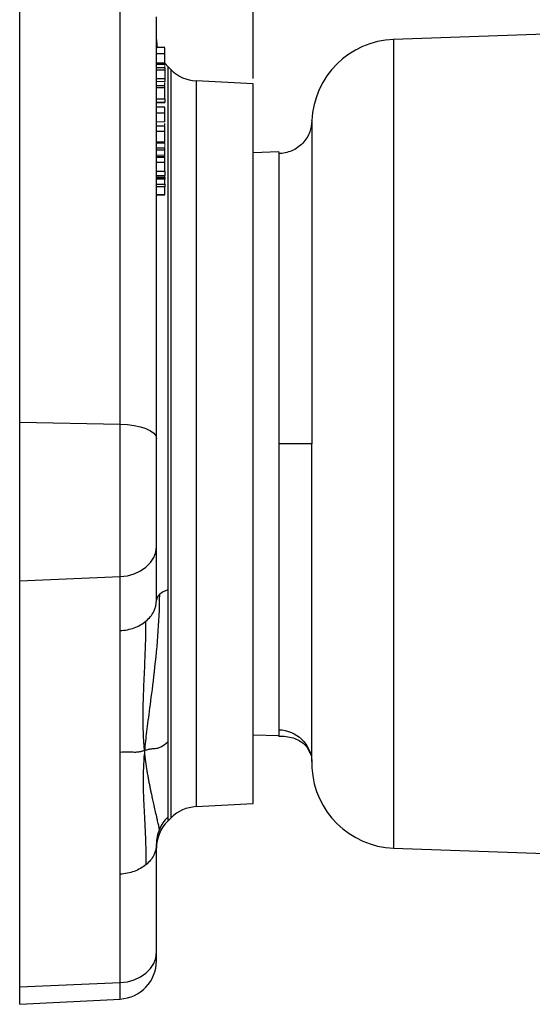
# Model space of a CAD drawing. Header units: inches. Extents: x 0.3 to 34.1, y 0.2 to 21.7.
# Tile 15 of 26: x 15.3 to 20, y 4.8 to 13.8. Entities that reach past the tile are written whole.
import ezdxf

# ---------------------------------------------------------------- set-up
doc = ezdxf.new("R2010")
doc.units = ezdxf.units.IN
doc.header["$MEASUREMENT"] = 0
doc.layers.add('SLD-0', color=7, linetype='Continuous', lineweight=25)
doc.styles.add('SLDTEXTSTYLE0', font='TXT', dxfattribs={"width": 0.75})
doc.dimstyles.new('SLDDIMSTYLE0', dxfattribs={"dimtxt": 0.125, "dimasz": 0.13, "dimexe": 0, "dimexo": 0.0625, "dimgap": 0.03125, "dimtad": 0, "dimtih": 1, "dimtoh": 1, "dimlfac": 0.8, "dimrnd": 1e-09, "dimzin": 12, "dimdsep": 46, "dimtxsty": 'SLDTEXTSTYLE0', "dimsah": 1, "dimcen": 0.09, "dimadec": 0, "dimazin": 3, "dimtfac": 1, "dimtofl": 0, "dimtmove": 0, "dimatfit": 3, "dimfxl": 1, "dimfrac": 2, "dimtolj": 1, "dimtzin": 12, "dimarcsym": 0})

# ---------------------------------------------------------------- blocks, each defined once
blk = doc.blocks.new('_D_7')
at = {"layer": 'SLD-0'}
for p, q in [((17.4837, 13.2387), (17.4837, 14.7676)), ((19.683, 14.8227), (19.6449, 14.8227)), ((19.6449, 14.8227), (19.6449, 14.6242)), ((20.0986, 14.8227), (20.1367, 14.8227)), ((20.1367, 14.8227), (20.1367, 14.6242)), ((17.4837, 14.6426), (19.5353, 14.6426)), ((19.6449, 14.6242), (19.683, 14.6242)), ((20.1367, 14.6242), (20.0986, 14.6242)), ((22.0652, 14.6426), (20.2463, 14.6426))]:
    blk.add_line(p, q, dxfattribs=at)
for points in [[(17.4837, 14.6426), (17.6137, 14.6226), (17.6137, 14.6626)], [(22.0652, 14.6426), (21.9352, 14.6626), (21.9352, 14.6226)]]:
    blk.add_solid(points, dxfattribs=at)
at = {"layer": 'SLD-0', "char_height": 0.125, "attachment_point": 1, "style": 'SLDTEXTSTYLE0'}
for s, insert in [('93.10', (19.683, 14.7854)), ('3.67', (19.7292, 14.5984))]:
    blk.add_mtext(s, dxfattribs=dict(at, insert=insert))

msp = doc.modelspace()

# ---------------------------------------------------------------- linework, layer by layer
at = {"color": 7, "linetype": 'Continuous', "lineweight": 25}
for p, q in [((15.3487, 10.0971), (15.3487, 13.9521)), ((16.267, 10.079), (16.267, 13.934)), ((16.5987, 9.9472), (16.5987, 13.8022)), ((23.1937, 13.7494), (18.7666, 13.5948)), ((16.6737, 13.5202), (16.5987, 13.5202)), ((16.5987, 13.4681), (16.6737, 13.4681)), ((16.5987, 13.3821), (16.6737, 13.3821)), ((16.5987, 13.3778), (16.6737, 13.3778)), ((16.6737, 13.3713), (16.5987, 13.3713)), ((16.5987, 13.3688), (16.6737, 13.3688)), ((16.6737, 13.3349), (16.5987, 13.3349)), ((16.7316, 13.3181), (16.7012, 13.3486)), ((16.5987, 13.3175), (16.6737, 13.3175)), ((16.5987, 13.2397), (16.6737, 13.2397)), ((16.6737, 13.3175), (16.6737, 13.2397)), ((16.6737, 13.1715), (16.5987, 13.1715)), ((16.6737, 13.152), (16.5987, 13.152)), ((16.6737, 13.0537), (16.6737, 13.152)), ((17.4837, 13.1887), (16.9608, 13.2161)), ((17.4837, 9.8994), (17.4837, 13.1887)), ((16.5987, 13.0537), (16.6737, 13.0537)), ((16.6737, 13.0191), (16.5987, 13.0191)), ((16.5987, 13.0186), (16.6737, 13.0186)), ((16.6737, 12.9758), (16.5987, 12.9758)), ((16.5987, 12.9237), (16.6737, 12.9237)), ((16.6737, 12.8023), (16.5987, 12.8023)), ((16.6737, 12.8128), (16.6737, 12.8266)), ((16.6737, 12.7532), (16.5987, 12.7532)), ((16.5987, 12.6597), (16.6737, 12.6597)), ((16.5987, 12.6559), (16.6737, 12.6559)), ((16.5987, 12.6527), (16.6737, 12.6527)), ((16.5987, 12.6494), (16.6737, 12.6494)), ((16.6737, 12.6009), (16.5987, 12.6009)), ((16.5987, 12.5852), (16.6737, 12.5852)), ((16.5987, 12.5198), (16.6737, 12.5198)), ((16.6737, 12.5386), (16.6737, 12.5852)), ((17.7185, 12.5666), (17.4837, 12.5584)), ((16.5987, 12.4726), (16.6737, 12.4726)), ((16.5987, 12.3899), (16.6737, 12.3899)), ((16.5987, 12.3507), (16.6737, 12.3507)), ((16.5987, 12.334), (16.6737, 12.334)), ((16.6737, 12.3331), (16.5987, 12.3331)), ((16.6737, 12.3188), (16.5987, 12.3188)), ((16.5987, 12.2735), (16.6737, 12.2735)), ((16.6737, 12.2471), (16.5987, 12.2471)), ((16.6737, 12.1783), (16.6737, 12.2471)), ((16.5987, 12.1783), (16.6737, 12.1783)), ((16.5987, 12.1737), (16.6737, 12.1737)), ((15.3487, 10.0971), (16.267, 10.079)), ((15.3487, 8.6479), (15.3487, 10.0971)), ((16.267, 8.686), (16.267, 10.079)), ((17.4837, 6.6102), (17.4837, 9.8994)), ((16.5987, 8.4688), (16.5987, 8.9622)), ((15.3487, 8.6479), (16.267, 8.686)), ((15.3487, 4.9371), (15.3487, 8.6479)), ((16.267, 8.1926), (16.267, 8.686)), ((16.267, 7.0793), (16.267, 8.1926)), ((17.4837, 7.2405), (17.7186, 7.2323)), ((16.267, 5.966), (16.267, 7.0793)), ((18.0179, 7.0029), (18.0195, 6.9782)), ((16.9608, 6.5828), (17.4837, 6.6102)), ((16.7012, 6.4503), (16.7316, 6.4808)), ((16.5987, 5.2513), (16.5987, 6.2422)), ((18.7666, 6.204), (21.0114, 6.1256)), ((16.267, 4.9751), (16.267, 5.966)), ((15.3487, 4.9371), (16.267, 4.9751)), ((15.3487, 4.7762), (15.3487, 4.9371)), ((15.3487, 4.7762), (16.267, 4.8244))]:
    msp.add_line(p, q, dxfattribs=at)
at = {"color": 8, "linetype": 'Continuous', "lineweight": 25}
for p, q in [((18.7666, 13.5948), (18.7666, 6.204)), ((16.7012, 13.3486), (16.7012, 8.5645)), ((16.7316, 6.4808), (16.7316, 13.3181)), ((16.9608, 13.2161), (16.9608, 8.6302)), ((16.9608, 8.6302), (16.9608, 6.5828)), ((16.7012, 6.487), (16.7012, 6.4503)), ((16.267, 4.8244), (16.267, 4.9751))]:
    msp.add_line(p, q, dxfattribs=at)
at = {"color": 144, "linetype": 'Continuous', "lineweight": 18}
for p, q in [((16.5987, 13.2095), (16.6737, 13.2095)), ((16.5987, 12.8424), (16.6737, 12.8424)), ((16.6737, 12.6118), (16.6737, 12.6064)), ((16.5987, 12.5386), (16.6737, 12.5386)), ((16.5987, 12.5242), (16.6737, 12.5242))]:
    msp.add_line(p, q, dxfattribs=at)
at = {"color": 7, "linetype": 'Continuous', "lineweight": 25, "flags": 128}
for points in [[(16.7012, 13.3486), (16.6781, 13.374), (16.6743, 13.3788)], [(16.267, 10.079), (16.3326, 10.0753), (16.3952, 10.067), (16.4525, 10.0545), (16.5025, 10.038), (16.5434, 10.0183), (16.5737, 9.9961), (16.5924, 9.9721), (16.5987, 9.9472)], [(16.267, 8.686), (16.3326, 8.6937), (16.3952, 8.711), (16.4525, 8.7373), (16.5025, 8.7718), (16.5434, 8.813), (16.5737, 8.8597), (16.5924, 8.91), (16.5987, 8.9622)], [(16.267, 4.9751), (16.3326, 4.9828), (16.3952, 5.0001), (16.4525, 5.0265), (16.5025, 5.0609), (16.5434, 5.1022), (16.5737, 5.1488), (16.5924, 5.1991), (16.5987, 5.2513)]]:
    msp.add_lwpolyline(points, dxfattribs=at)
at = {"color": 7, "linetype": 'Continuous', "lineweight": 25}
for centre, radius, start, end in [((16.9487, 13.596), 0.35, 180, 192.6591), ((18.7937, 12.8203), 0.775, 92, 177.53834), ((16.9791, 13.5656), 0.35, 225, 267), ((16.7801, 8.3407), 0.2373, 109.435, 130.72623), ((16.6711, 8.4643), 0.0726, 129.14297, 176.45536), ((18.7937, 6.9786), 0.775, 182.99641, 268), ((16.9791, 6.2333), 0.35, 93, 135), ((16.9445, 6.2409), 0.3461, 134.67122, 157.26152), ((16.9487, 6.2028), 0.35, 135, 180), ((16.9417, 6.2421), 0.3431, 157.27165, 179.9927), ((16.2487, 5.1739), 0.35, 273, 360)]:
    msp.add_arc(centre, radius, start, end, dxfattribs=at)
for points, knots in [([(16.6737, 13.4681), (16.6737, 13.4775), (16.6737, 13.4946), (16.6737, 13.5115), (16.6737, 13.5193), (16.6737, 13.5197), (16.6737, 13.5198)], [0, 0, 0, 0, 0.365957, 0.65909, 0.905637, 1, 1, 1, 1]), ([(16.6737, 13.3821), (16.6737, 13.3851), (16.6737, 13.3895), (16.6737, 13.4007), (16.6737, 13.4074), (16.6737, 13.4229), (16.6737, 13.4313), (16.6737, 13.4493), (16.6737, 13.4585), (16.6737, 13.4681)], [-4, -4, -4, -4, -3, -3, -2, -2, -1, -1, 0, 0, 0, 0]), ([(16.6737, 13.3347), (16.6737, 13.3345), (16.6737, 13.3341), (16.6737, 13.3311), (16.6737, 13.3253), (16.6737, 13.3202), (16.6737, 13.3175)], [0, 0, 0, 0, 0.16531, 0.383594, 0.66576, 1, 1, 1, 1]), ([(16.6737, 13.2397), (16.6737, 13.2379), (16.6737, 13.2344), (16.6737, 13.2294), (16.6737, 13.2248), (16.6737, 13.2207), (16.6737, 13.217), (16.6737, 13.2139), (16.6737, 13.2113), (16.6737, 13.2101), (16.6737, 13.2095)], [0, 0, 0, 0, 0.163695, 0.307559, 0.434452, 0.548513, 0.655383, 0.761856, 0.874793, 1, 1, 1, 1]), ([(16.6737, 13.1786), (16.6737, 13.1814), (16.6737, 13.1877), (16.6737, 13.196), (16.6737, 13.2006)], [0, 0, 0, 0, 0.452565, 1, 1, 1, 1]), ([(16.6737, 13.152), (16.6737, 13.1552), (16.6737, 13.1616), (16.6737, 13.1684), (16.6737, 13.1713), (16.6737, 13.1714), (16.6737, 13.1714)], [0, 0, 0, 0, 0.413879, 0.831143, 0.995658, 1, 1, 1, 1]), ([(16.6737, 13.0537), (16.6737, 13.0443), (16.6737, 13.0368), (16.6737, 13.026), (16.6737, 13.0219), (16.6737, 13.0191)], [-2, -2, -2, -2, -1, -1, 0, 0, 0, 0]), ([(16.6737, 12.9237), (16.6737, 12.9326), (16.6737, 12.9489), (16.6737, 12.9658), (16.6737, 12.9753), (16.6737, 12.9748), (16.6737, 12.9746)], [0, 0, 0, 0, 0.282851, 0.522215, 0.761213, 1, 1, 1, 1]), ([(16.6737, 12.8424), (16.6737, 12.8452), (16.6737, 12.8504), (16.6737, 12.866), (16.6737, 12.8757), (16.6737, 12.899), (16.6737, 12.9111), (16.6737, 12.9237)], [-3, -3, -3, -3, -2, -2, -1, -1, 0, 0, 0, 0]), ([(16.6737, 12.7532), (16.6737, 12.7615), (16.6737, 12.777), (16.6737, 12.7929), (16.6737, 12.8015), (16.6737, 12.8016), (16.6737, 12.8016)], [0, 0, 0, 0, 0.325769, 0.606764, 0.842918, 1, 1, 1, 1]), ([(18.0179, 12.8523), (18.0145, 12.8179), (18.0069, 12.7424), (17.9408, 12.6419), (17.8383, 12.5668), (17.7559, 12.5552), (17.7146, 12.5494)], [0, 0, 0, 0, 0.217309, 0.477628, 0.738387, 1, 1, 1, 1]), ([(18.0194, 12.852), (18.0194, 12.8523), (18.0194, 12.8532), (18.0194, 12.8538), (18.0194, 12.8541), (18.0195, 12.8523), (18.0195, 12.8487), (18.0195, 12.8432), (18.0196, 12.8359), (18.0196, 12.8268), (18.0196, 12.8159), (18.0197, 12.7904), (18.0198, 12.7386), (18.0198, 12.6412), (18.0198, 12.5166), (18.0197, 12.3994), (18.0197, 12.3067), (18.0196, 12.2428), (18.0196, 12.1634), (18.0195, 12.0685), (18.0195, 11.9659), (18.0194, 11.8461), (18.0194, 11.7117), (18.0193, 11.5663), (18.0193, 11.4387), (18.0193, 11.3437), (18.0193, 11.278), (18.0193, 11.2369), (18.0193, 11.2023), (18.0193, 11.1571), (18.0194, 11.0979), (18.0194, 10.9597), (18.0196, 10.7529), (18.0197, 10.4735), (18.0198, 10.188), (18.0198, 9.9956), (18.0198, 9.8994)], [0, 0, 0, 0, 0.005709, 0.01671, 0.032036, 0.047368, 0.062705, 0.078047, 0.093394, 0.108745, 0.124099, 0.139457, 0.200895, 0.262366, 0.32385, 0.385326, 0.405822, 0.426313, 0.45275, 0.485635, 0.516447, 0.54519, 0.58882, 0.626629, 0.658626, 0.684817, 0.696221, 0.706034, 0.714255, 0.720885, 0.738107, 0.755963, 0.816874, 0.877863, 0.938911, 1, 1, 1, 1]), ([(16.6737, 12.6597), (16.6737, 12.6628), (16.6737, 12.6672), (16.6737, 12.6783), (16.6737, 12.6852), (16.6737, 12.7014), (16.6737, 12.7104), (16.6737, 12.7306), (16.6737, 12.7415), (16.6737, 12.7532)], [-4, -4, -4, -4, -3, -3, -2, -2, -1, -1, 0, 0, 0, 0]), ([(16.6737, 12.5852), (16.6737, 12.5885), (16.6737, 12.5936), (16.6737, 12.5991), (16.6737, 12.6003), (16.6737, 12.6009)], [0, 0, 0, 0, 0.4631602, 0.7321354, 1, 1, 1, 1]), ([(16.6737, 12.4726), (16.6737, 12.488), (16.6737, 12.4997), (16.6737, 12.5157), (16.6737, 12.5198), (16.6737, 12.5198)], [-2, -2, -2, -2, -1, -1, 0, 0, 0, 0]), ([(17.7185, 12.5666), (17.7185, 12.5666), (17.7185, 12.5495), (17.7185, 12.4815), (17.7186, 12.4306), (17.7186, 12.297), (17.7186, 12.2143), (17.7186, 12.0204), (17.7186, 11.9091), (17.7186, 11.6622), (17.7186, 11.5266), (17.7186, 11.2363), (17.7186, 11.0816), (17.7186, 10.759), (17.7186, 10.5911), (17.7186, 10.2486), (17.7186, 10.074), (17.7186, 9.8994)], [0, 0, 0, 0, 0.125, 0.125, 0.25, 0.25, 0.375, 0.375, 0.5, 0.5, 0.625, 0.625, 0.75, 0.75, 0.875, 0.875, 1, 1, 1, 1]), ([(16.6737, 12.3899), (16.6737, 12.3981), (16.6737, 12.4066), (16.6737, 12.4243), (16.6737, 12.4335), (16.6737, 12.4527), (16.6737, 12.4625), (16.6737, 12.4726)], [-3, -3, -3, -3, -2, -2, -1, -1, 0, 0, 0, 0]), ([(16.6737, 12.3899), (16.6737, 12.3885), (16.6737, 12.3856), (16.6737, 12.3815), (16.6737, 12.3774), (16.6737, 12.3734), (16.6737, 12.3695), (16.6737, 12.3656), (16.6737, 12.3617), (16.6737, 12.358), (16.6737, 12.3542), (16.6737, 12.3519), (16.6737, 12.3507)], [0, 0, 0, 0, 0.078128, 0.160497, 0.247403, 0.3391, 0.435804, 0.537697, 0.644938, 0.75766, 0.875981, 1, 1, 1, 1]), ([(16.6737, 12.3343), (16.6737, 12.3342), (16.6737, 12.3338), (16.6737, 12.3391), (16.6737, 12.3464), (16.6737, 12.3507)], [0, 0, 0, 0, 0.068614, 0.449085, 1, 1, 1, 1]), ([(16.6737, 12.333), (16.6737, 12.333), (16.6737, 12.3329), (16.6737, 12.3285), (16.6737, 12.3231), (16.6737, 12.3188)], [0, 0, 0, 0, 0.031875, 0.201544, 1, 1, 1, 1]), ([(16.6737, 12.2735), (16.6737, 12.2782), (16.6737, 12.281), (16.6737, 12.2829), (16.6737, 12.2845), (16.6737, 12.2893), (16.6737, 12.2928), (16.6737, 12.302), (16.6737, 12.3091), (16.6737, 12.3188)], [-4, -4, -4, -4, -3, -3, -2, -2, -1, -1, 0, 0, 0, 0]), ([(16.6737, 12.2735), (16.6737, 12.2683), (16.6737, 12.2633), (16.6737, 12.2538), (16.6737, 12.2499), (16.6737, 12.2471)], [-2, -2, -2, -2, -1, -1, 0, 0, 0, 0]), ([(16.6737, 12.1742), (16.6737, 12.1742), (16.6737, 12.1739), (16.6737, 12.1764), (16.6737, 12.1783)], [0, 0, 0, 0, 0.263511, 1, 1, 1, 1]), ([(17.7186, 9.8994), (17.7186, 9.7469), (17.7186, 9.5943), (17.7186, 9.2937), (17.7186, 9.1456), (17.7186, 8.8583), (17.7186, 8.7191), (17.7186, 8.4535), (17.7186, 8.3272), (17.7186, 8.0912), (17.7186, 7.9815), (17.7186, 7.7819), (17.7186, 7.6921), (17.7186, 7.5349), (17.7186, 7.4675), (17.7186, 7.3573), (17.7186, 7.3144), (17.7186, 7.2844)], [0, 0, 0, 0, 0.125, 0.125, 0.25, 0.25, 0.375, 0.375, 0.5, 0.5, 0.625, 0.625, 0.75, 0.75, 0.875, 0.875, 1, 1, 1, 1]), ([(18.0199, 6.9947), (18.0199, 6.997), (18.0199, 7.0017), (18.02, 7.0092), (18.02, 7.0173), (18.02, 7.0259), (18.0201, 7.0352), (18.0201, 7.045), (18.0201, 7.0629), (18.0201, 7.0919), (18.0201, 7.1322), (18.02, 7.1786), (18.02, 7.233), (18.0199, 7.299), (18.0197, 7.3891), (18.0196, 7.5055), (18.0196, 7.6323), (18.0197, 7.7329), (18.0198, 7.7908), (18.0199, 7.8805), (18.0199, 8.0178), (18.0198, 8.1838), (18.0197, 8.3284), (18.0196, 8.4794), (18.0194, 8.6726), (18.0195, 8.8361), (18.0197, 8.9314), (18.0198, 8.9717), (18.0199, 9.042), (18.0199, 9.1371), (18.0199, 9.2562), (18.0199, 9.3602), (18.0199, 9.454), (18.0198, 9.5218), (18.0198, 9.5837), (18.0198, 9.6399), (18.0198, 9.6988), (18.0198, 9.7609), (18.0198, 9.8284), (18.0198, 9.8752), (18.0198, 9.8994)], [0, 0, 0, 0, 0.008476, 0.017102, 0.025875, 0.034792, 0.043851, 0.053047, 0.062379, 0.091696, 0.124038, 0.14968, 0.182159, 0.220994, 0.256089, 0.314839, 0.375648, 0.406487, 0.4257, 0.437072, 0.499661, 0.561213, 0.590061, 0.627342, 0.690859, 0.74965, 0.757378, 0.765418, 0.780995, 0.811903, 0.83836, 0.871442, 0.890183, 0.908501, 0.921949, 0.936148, 0.950185, 0.965501, 0.982098, 1, 1, 1, 1]), ([(16.7012, 8.5645), (16.7012, 8.2922), (16.7012, 8.0347), (16.7012, 7.5661), (16.7012, 7.355), (16.7012, 7.174)], [0, 0, 0, 0, 0.5, 0.5, 1, 1, 1, 1]), ([(16.5025, 8.2784), (16.533, 8.3038), (16.5573, 8.3338), (16.5901, 8.3988), (16.5987, 8.4338), (16.5987, 8.4688)], [0, 0, 0, 0, 0.5, 0.5, 1, 1, 1, 1]), ([(16.267, 8.1926), (16.3112, 8.1944), (16.355, 8.2029), (16.4354, 8.2322), (16.4721, 8.253), (16.5025, 8.2784)], [0, 0, 0, 0, 0.5, 0.5, 1, 1, 1, 1]), ([(16.4896, 7.096), (16.4888, 7.105), (16.4872, 7.1232), (16.485, 7.151), (16.4831, 7.1795), (16.4814, 7.2088), (16.4799, 7.2391), (16.4787, 7.2705), (16.4778, 7.3031), (16.4772, 7.3372), (16.4768, 7.3728), (16.4768, 7.4103), (16.477, 7.4498), (16.4776, 7.4914), (16.4786, 7.5353), (16.4805, 7.6048), (16.4855, 7.7423), (16.4931, 7.8963), (16.4985, 8.0337), (16.5008, 8.1118), (16.502, 8.1767), (16.5025, 8.2308), (16.5025, 8.2635), (16.5025, 8.2784)], [0, 0, 0, 0, 0.025037, 0.050258, 0.075772, 0.10169, 0.128127, 0.155198, 0.183034, 0.211791, 0.241629, 0.27271, 0.3052, 0.339262, 0.374998, 0.41248, 0.508517, 0.709275, 0.788383, 0.855257, 0.912016, 0.960061, 1, 1, 1, 1]), ([(17.7146, 7.2274), (17.7378, 7.2273), (17.7814, 7.227), (17.8458, 7.2136), (17.9016, 7.1911), (17.9468, 7.1579), (17.9808, 7.1195), (17.9953, 7.0848), (18.0012, 7.0707)], [0, 0, 0, 0, 0.241595, 0.453896, 0.636294, 0.789046, 0.914646, 1, 1, 1, 1]), ([(17.7187, 7.2859), (17.7961, 7.2832), (17.8722, 7.251), (17.9547, 7.1713), (17.9881, 7.1235), (18.007, 7.0694), (18.0161, 7.0325), (18.0188, 7.0137), (18.0199, 6.9947)], [0, 0, 0, 0, 0.5, 0.5, 0.75, 0.875, 0.875, 1, 1, 1, 1]), ([(16.7012, 7.174), (16.7012, 6.993), (16.7012, 6.8422), (16.7012, 6.6107), (16.7012, 6.53), (16.7012, 6.487)], [0, 0, 0, 0, 0.5, 0.5, 1, 1, 1, 1]), ([(16.6253, 6.3747), (16.6251, 6.3762), (16.6248, 6.3798), (16.6238, 6.3866), (16.6222, 6.3963), (16.6194, 6.4098), (16.6152, 6.4288), (16.6091, 6.4553), (16.5998, 6.4952), (16.588, 6.5467), (16.5751, 6.6041), (16.5636, 6.6559), (16.5544, 6.6984), (16.5469, 6.7342), (16.5402, 6.7665), (16.5334, 6.8008), (16.5265, 6.8369), (16.5197, 6.8748), (16.513, 6.9145), (16.5065, 6.9562), (16.5003, 7.0001), (16.4946, 7.0466), (16.4913, 7.0793), (16.4896, 7.096)], [0, 0, 0, 0, 0.020421, 0.047534, 0.081324, 0.12195, 0.169882, 0.226066, 0.29172, 0.384734, 0.466029, 0.533483, 0.588199, 0.624185, 0.661888, 0.700898, 0.740874, 0.781647, 0.823166, 0.865515, 0.908894, 0.953577, 1, 1, 1, 1]), ([(18.0198, 6.9947), (18.0198, 6.979), (18.0198, 6.9485), (18.0198, 6.9339), (18.0198, 6.9376), (18.0198, 6.9379)], [0, 0, 0, 0, 0.4877122, 0.9476352, 1, 1, 1, 1]), ([(16.5987, 6.2422), (16.5987, 6.2072), (16.5901, 6.1722), (16.5573, 6.1072), (16.533, 6.0772), (16.5025, 6.0518)], [0, 0, 0, 0, 0.5, 0.5, 1, 1, 1, 1]), ([(16.5025, 6.0518), (16.4721, 6.0264), (16.4354, 6.0057), (16.355, 5.9764), (16.3112, 5.9678), (16.267, 5.966)], [0, 0, 0, 0, 0.5, 0.5, 1, 1, 1, 1]), ([(16.5987, 5.1739), (16.5987, 5.1757), (16.5987, 5.1792), (16.5987, 5.2061), (16.5987, 5.2363), (16.5987, 5.2513)], [0, 0, 0, 0, 0.335127, 0.671599, 1, 1, 1, 1])]:
    msp.add_open_spline(points, degree=3, knots=knots, dxfattribs=at)
at = {"color": 144, "linetype": 'Continuous', "lineweight": 18}
for points, knots in [([(16.6737, 13.3713), (16.6737, 13.3704), (16.6737, 13.3637), (16.6737, 13.3527), (16.6737, 13.3423), (16.6737, 13.339), (16.6737, 13.3384)], [0, 0, 0, 0, 0.065362, 0.5013678, 0.9119512, 1, 1, 1, 1]), ([(16.6737, 12.6494), (16.6737, 12.6443), (16.6737, 12.6335), (16.6737, 12.6201), (16.6737, 12.6147), (16.6737, 12.6118)], [0, 0, 0, 0, 0.303622, 0.639179, 1, 1, 1, 1]), ([(16.6737, 12.5386), (16.6737, 12.5372), (16.6737, 12.5346), (16.6737, 12.5306), (16.6737, 12.5269), (16.6737, 12.5235), (16.6737, 12.5197), (16.6737, 12.5157), (16.6737, 12.512), (16.6737, 12.5105), (16.6737, 12.5097)], [0, 0, 0, 0, 0.130404, 0.248468, 0.355985, 0.455321, 0.549463, 0.697007, 0.843059, 1, 1, 1, 1])]:
    msp.add_open_spline(points, degree=3, knots=knots, dxfattribs=at)
at = {"color": 7, "linetype": 'Continuous', "lineweight": 25}
for points in [[(16.5987, 9.306), (16.5987, 9.5111), (16.5987, 9.7415), (16.5987, 9.9472)], [(18.0198, 9.8994), (18.0156, 9.8994), (17.9475, 9.8994), (17.7958, 9.8994), (17.7186, 9.8994)], [(16.5987, 8.9622), (16.5987, 9.052), (16.5987, 9.1705), (16.5987, 9.306)], [(16.6253, 8.5206), (16.6238, 8.3895), (16.6127, 8.1444), (16.5718, 7.7565), (16.5342, 7.4725), (16.5068, 7.2646), (16.4945, 7.1509), (16.4896, 7.096)], [(17.7186, 7.2844), (17.7186, 7.2498), (17.7186, 7.2323), (17.7186, 7.2323)], [(16.4896, 7.096), (16.4993, 7.0994), (16.5184, 7.1062), (16.5485, 7.1131), (16.5841, 7.1134), (16.6356, 7.1221), (16.6786, 7.1562), (16.7012, 7.174)], [(16.4896, 7.096), (16.48, 7.0926), (16.4603, 7.0859), (16.4276, 7.0791), (16.3886, 7.0787), (16.3355, 7.0838), (16.2906, 7.0802), (16.267, 7.0793)], [(16.4896, 7.096), (16.4848, 7.0411), (16.4778, 6.9352), (16.4755, 6.7666), (16.4836, 6.5616), (16.4998, 6.299), (16.5026, 6.1368), (16.5025, 6.0518)]]:
    msp.add_open_spline(points, degree=3, dxfattribs=at)

# ---------------------------------------------------------------- dimensions: what is measured, and where the dimension line sits
at = {"layer": 'SLD-0'}
dim = msp.add_linear_dim(base=(22.0652, 14.6426), p1=(17.4837, 13.1887), p2=(22.0652, 15.7827), dimstyle='SLDDIMSTYLE0', dxfattribs=at)
dim.commit()
dim.dimension.update_dxf_attribs({"geometry": '_D_7', "text_midpoint": (19.8908, 14.6426), "dimtype": 160})

doc.saveas('drawing.dxf')
